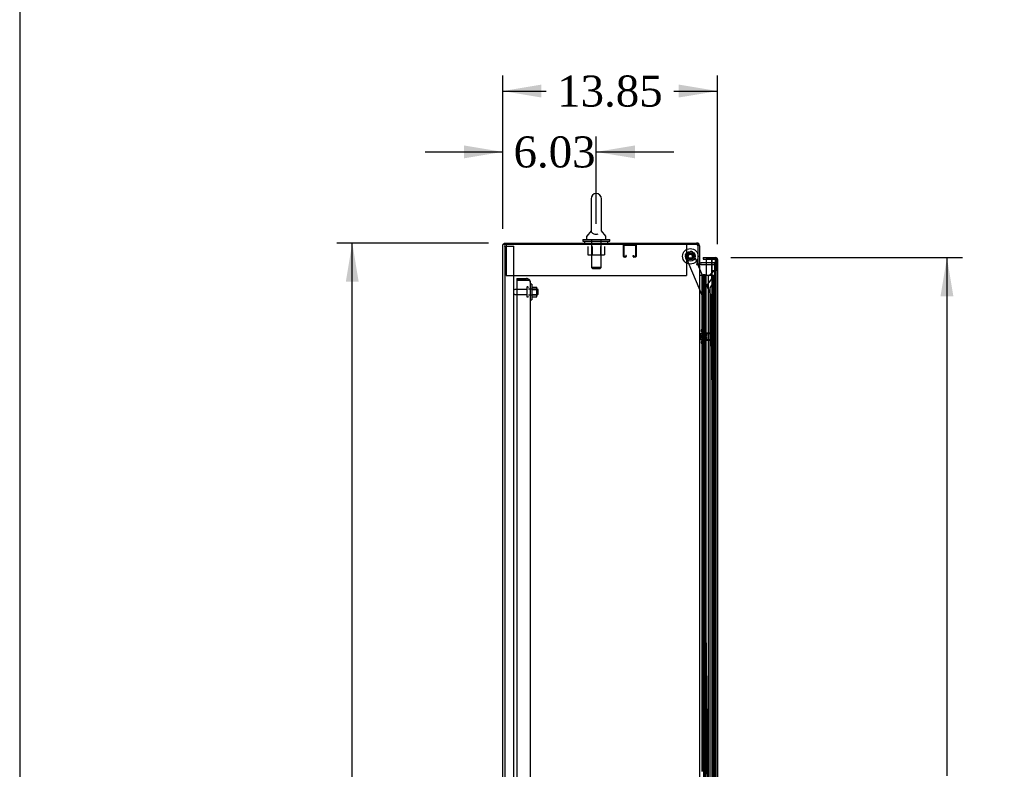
# Model space of a CAD drawing. Header units: inches. Extents: x 2 to 538, y -2 to 358.
# Tile 3 of 22: x 2 to 65, y 185 to 233. Entities that reach past the tile are written whole.
import ezdxf
from ezdxf.enums import TextEntityAlignment as Align
from ezdxf.lldxf.tags import DXFTag

# ---------------------------------------------------------------- set-up
doc = ezdxf.new("R2010")
doc.units = ezdxf.units.IN
doc.header["$MEASUREMENT"] = 0
for name, color, linetype in [('COM40565', 7, 'Continuous'), ('COM43135', 7, 'Continuous'), ('COM50570', 7, 'Continuous'), ('COM50799-5', 7, 'Continuous'), ('COM54578-68', 7, 'Continuous'), ('COM55702-64', 7, 'Continuous'), ('COM56694-5', 7, 'Continuous'), ('COM70839-4', 7, 'Continuous'), ('COM71159-5', 7, 'Continuous'), ('COM71162-7', 7, 'Continuous'), ('Default', 7, 'Continuous'), ('GSK11033', 7, 'Continuous'), ('NTS166105', 7, 'Continuous'), ('NTS166905', 7, 'Continuous'), ('NTS18147', 7, 'Continuous'), ('ROL87452', 7, 'Continuous'), ('RVT17786', 7, 'Continuous'), ('SCS00680', 7, 'Continuous'), ('STD26094', 7, 'Continuous'), ('STD26265', 7, 'Continuous'), ('WAF25059', 7, 'Continuous'), ('WAF25362', 7, 'Continuous'), ('WAF25376', 7, 'Continuous'), ('WAM254785', 7, 'Continuous'), ('WAM30038', 7, 'Continuous')]:
    doc.layers.add(name, color=color, linetype=linetype)
doc.styles.add('SEACAD_Times_New_Roman', font='times.ttf')
tags = doc.linetypes.add('HIDDEN2', pattern=[0.1875, 0.125, -0.0625]).pattern_tags.tags
tags[6:7] = [DXFTag(74, 4), DXFTag(75, 0), DXFTag(340, '0'), DXFTag(46, 0.0), DXFTag(50, 0.0), DXFTag(44, 0.0), DXFTag(45, 0.0)]
tags[4:5] = [DXFTag(74, 4), DXFTag(75, 0), DXFTag(340, '0'), DXFTag(46, 0.0), DXFTag(50, 0.0), DXFTag(44, 0.0), DXFTag(45, 0.0)]
doc.dimstyles.new('HAMMOND_(STH_-_540x360)', dxfattribs={"dimtxt": 2, "dimasz": 2.5, "dimexe": 1, "dimexo": 1, "dimgap": 0.5, "dimtad": 0, "dimtih": 1, "dimtoh": 1, "dimzin": 0, "dimdsep": 46, "dimtxsty": 'SEACAD_Times_New_Roman', "dimblk1": '_SE_FILLED', "dimblk2": '_SE_FILLED', "dimsah": 1, "dimcen": 1, "dimadec": 0, "dimazin": 0, "dimtfac": 0.8, "dimtofl": 0, "dimtmove": 0, "dimatfit": 3, "dimfxl": 1, "dimtolj": 1, "dimtzin": 0, "dimarcsym": 0})

# ---------------------------------------------------------------- blocks, each defined once
blk = doc.blocks.new('SE3')
at = {"layer": 'COM40565', "color": 7, "linetype": 'HIDDEN2'}
for p, q in [((33.37, 218.373), (33.37, 218.188)), ((44.995, 218.373), (44.995, 218.188)), ((33.37, 218.188), (33.37, 216.373)), ((44.995, 218.188), (44.995, 216.373)), ((33.37, 216.373), (44.995, 216.373))]:
    blk.add_line(p, q, dxfattribs=at)
at = {"layer": 'COM43135', "color": 7, "linetype": 'HIDDEN2'}
for p, q in [((34.057, 216.188), (34.057, 216.063)), ((34.057, 216.188), (34.682, 216.188)), ((34.057, 216.063), (34.057, 148.313)), ((34.682, 216.063), (34.057, 216.063)), ((34.057, 216.063), (34.682, 216.063)), ((34.682, 216.063), (34.682, 216.063)), ((34.682, 216.063), (34.86, 216.063)), ((34.809, 216.063), (34.682, 216.063)), ((34.809, 216.063), (34.86, 216.113)), ((34.932, 215.938), (34.932, 148.438)), ((34.932, 215.938), (34.932, 215.938)), ((34.932, 215.938), (34.932, 215.938))]:
    blk.add_line(p, q, dxfattribs=at)
for start, end in [(44.56007, 90), (0.12187, 44.56007), (0, 0.04357)]:
    blk.add_arc((34.682, 215.938), 0.25, start, end, dxfattribs=at)
blk.add_open_spline([(34.86, 216.063), (34.883, 216.042), (34.901, 216.021), (34.926, 215.979), (34.932, 215.959), (34.932, 215.938)], degree=3, knots=[0, 0, 0, 0, 0.5, 0.5, 1, 1, 1, 1], dxfattribs=at)
at = {"layer": 'COM50570', "color": 7, "linetype": 'HIDDEN2'}
for p, q in [((40.93, 217.603), (40.93, 218.33)), ((40.97, 217.603), (40.97, 218.33)), ((40.973, 218.333), (41.7, 218.333)), ((41.703, 218.33), (41.703, 217.603)), ((41.743, 218.33), (41.743, 217.603)), ((41.078, 217.654), (41.078, 217.603)), ((41.118, 217.654), (41.078, 217.654)), ((41.118, 217.654), (41.118, 217.603)), ((41.555, 217.603), (41.555, 217.654)), ((41.555, 217.654), (41.595, 217.654)), ((41.595, 217.603), (41.595, 217.654)), ((41.075, 217.6), (40.973, 217.6)), ((41.075, 217.56), (40.973, 217.56)), ((41.7, 217.6), (41.598, 217.6)), ((41.7, 217.56), (41.598, 217.56))]:
    blk.add_line(p, q, dxfattribs=at)
for centre, radius, start, end in [((40.973, 218.33), 0.043, 90, 180), ((40.973, 218.33), 0.003, 90, 180), ((41.7, 218.33), 0.043, 0, 90), ((41.7, 218.33), 0.003, 0, 90), ((40.973, 217.603), 0.043, 180, 270), ((40.973, 217.603), 0.003, 180, 270), ((41.075, 217.603), 0.003, 270, 0), ((41.075, 217.603), 0.043, 270, 0), ((41.598, 217.603), 0.043, 180, 270), ((41.598, 217.603), 0.003, 180, 270), ((41.7, 217.603), 0.003, 270, 0), ((41.7, 217.603), 0.043, 270, 0)]:
    blk.add_arc(centre, radius, start, end, dxfattribs=at)
at = {"layer": 'COM50799-5', "color": 7, "linetype": 'Continuous'}
for p, q in [((46.061, 217.53), (46.061, 217.435)), ((46.061, 217.53), (46.855, 217.53)), ((46.061, 217.435), (46.653, 217.435)), ((46.855, 217.435), (46.253, 217.435)), ((46.253, 217.435), (46.253, 216.405)), ((46.855, 217.435), (46.855, 217.435)), ((46.855, 217.435), (46.969, 217.435)), ((46.918, 217.435), (46.855, 217.435)), ((46.918, 217.435), (46.969, 217.474)), ((46.998, 217.387), (46.998, 217.388)), ((46.998, 217.387), (46.998, 217.387)), ((46.998, 217.387), (46.998, 147.423))]:
    blk.add_line(p, q, dxfattribs=at)
at = {"layer": 'COM50799-5', "color": 7, "linetype": 'HIDDEN2'}
for p, q in [((46.195, 216.383), (46.253, 216.441)), ((46.195, 216.383), (46.253, 216.325)), ((46.153, 149.5), (46.153, 216.282)), ((46.253, 216.282), (46.153, 216.282))]:
    blk.add_line(p, q, dxfattribs=at)
at = {"layer": 'COM50799-5', "color": 7, "linetype": 'Continuous'}
for start, end in [(37.50359, 90), (0.15607, 37.50359), (0, 0.07617)]:
    blk.add_arc((46.855, 217.387), 0.143, start, end, dxfattribs=at)
at = {"layer": 'COM50799-5', "color": 7, "linetype": 'HIDDEN2'}
for radius, start in [(0.143, 135), (0.048, 153.61567)]:
    blk.add_arc((46.296, 216.282), radius, start, 180, dxfattribs=at)
at = {"layer": 'COM50799-5', "color": 7, "linetype": 'Continuous'}
blk.add_open_spline([(46.969, 217.435), (46.978, 217.427), (46.985, 217.419), (46.993, 217.407), (46.995, 217.403), (46.997, 217.395), (46.998, 217.391), (46.998, 217.387)], degree=3, knots=[0, 0, 0, 0, 0.5, 0.5, 0.75, 0.75, 1, 1, 1, 1], dxfattribs=at)
at = {"layer": 'COM54578-68', "color": 7, "linetype": 'Continuous'}
for p, q in [((45.838, 216.405), (46.006, 216.405)), ((46.006, 216.405), (46.01, 216.405)), ((46.006, 215.405), (46.006, 216.405)), ((46.01, 216.405), (46.01, 215.405)), ((46.019, 216.405), (46.253, 216.405)), ((46.019, 216.405), (46.019, 215.405)), ((46.074, 216.414), (46.074, 216.44)), ((46.074, 216.44), (46.124, 216.44)), ((46.124, 216.414), (46.074, 216.414)), ((46.086, 216.414), (46.086, 216.405)), ((46.124, 216.44), (46.149, 216.44)), ((46.124, 216.414), (46.149, 216.414)), ((46.149, 216.44), (46.199, 216.44)), ((46.199, 216.414), (46.149, 216.414)), ((46.186, 216.405), (46.186, 216.414)), ((46.199, 216.44), (46.199, 216.414)), ((46.253, 215.405), (46.253, 216.405)), ((46.006, 215.405), (46.05, 215.405)), ((46.05, 215.405), (46.253, 215.405)), ((46.05, 215.405), (46.253, 215.405)), ((46.05, 214.405), (46.05, 215.405)), ((46.253, 214.405), (46.253, 215.405)), ((46.006, 213.405), (46.006, 214.405)), ((46.006, 214.405), (46.05, 214.405)), ((46.01, 214.405), (46.01, 213.405)), ((46.019, 214.406), (46.253, 214.406)), ((46.019, 214.405), (46.019, 213.405)), ((46.05, 214.405), (46.253, 214.405)), ((46.253, 213.405), (46.253, 214.406)), ((46.006, 213.405), (46.05, 213.405)), ((46.05, 213.405), (46.253, 213.405)), ((46.05, 213.405), (46.253, 213.405)), ((46.05, 212.405), (46.05, 213.405)), ((46.253, 212.405), (46.253, 213.405)), ((46.006, 211.405), (46.006, 212.405)), ((46.006, 212.405), (46.05, 212.405)), ((46.01, 212.405), (46.01, 211.405)), ((46.019, 212.406), (46.253, 212.406)), ((46.019, 212.405), (46.019, 211.405)), ((46.05, 212.405), (46.253, 212.405)), ((46.253, 211.405), (46.253, 212.406)), ((46.006, 211.405), (46.05, 211.405)), ((46.05, 211.405), (46.253, 211.405)), ((46.05, 211.405), (46.253, 211.405)), ((46.05, 210.405), (46.05, 211.405)), ((46.253, 210.405), (46.253, 211.405)), ((46.006, 209.405), (46.006, 210.405)), ((46.006, 210.405), (46.05, 210.405)), ((46.01, 210.405), (46.01, 209.405)), ((46.019, 210.406), (46.253, 210.406)), ((46.019, 210.405), (46.019, 209.405)), ((46.05, 210.405), (46.253, 210.405)), ((46.253, 209.405), (46.253, 210.406)), ((46.006, 209.405), (46.05, 209.405)), ((46.05, 209.405), (46.253, 209.405)), ((46.05, 209.405), (46.253, 209.405)), ((46.05, 208.405), (46.05, 209.405)), ((46.253, 208.405), (46.253, 209.405)), ((46.006, 207.405), (46.006, 208.405)), ((46.006, 208.405), (46.05, 208.405)), ((46.01, 208.405), (46.01, 207.405)), ((46.019, 208.406), (46.253, 208.406)), ((46.019, 208.405), (46.019, 207.405)), ((46.05, 208.405), (46.253, 208.405)), ((46.253, 207.405), (46.253, 208.406)), ((46.006, 207.405), (46.05, 207.405)), ((46.05, 207.405), (46.253, 207.405)), ((46.05, 207.405), (46.253, 207.405)), ((46.05, 206.405), (46.05, 207.405)), ((46.253, 206.405), (46.253, 207.405)), ((46.006, 205.405), (46.006, 206.405)), ((46.006, 206.405), (46.05, 206.405)), ((46.01, 206.405), (46.01, 205.405)), ((46.019, 206.406), (46.253, 206.406)), ((46.019, 206.405), (46.019, 205.405)), ((46.05, 206.405), (46.253, 206.405)), ((46.253, 205.405), (46.253, 206.406)), ((46.006, 205.405), (46.05, 205.405)), ((46.05, 205.405), (46.253, 205.405)), ((46.05, 205.405), (46.253, 205.405)), ((46.05, 204.405), (46.05, 205.405)), ((46.253, 204.405), (46.253, 205.405)), ((46.006, 203.405), (46.006, 204.405)), ((46.006, 204.405), (46.05, 204.405)), ((46.01, 204.405), (46.01, 203.405)), ((46.019, 204.406), (46.253, 204.406)), ((46.019, 204.405), (46.019, 203.405)), ((46.05, 204.405), (46.253, 204.405)), ((46.253, 203.405), (46.253, 204.406)), ((46.006, 203.405), (46.05, 203.405)), ((46.05, 203.405), (46.253, 203.405)), ((46.05, 203.405), (46.253, 203.405)), ((46.05, 202.405), (46.05, 203.405)), ((46.253, 202.405), (46.253, 203.405)), ((46.019, 202.406), (46.253, 202.406)), ((46.253, 201.405), (46.253, 202.406)), ((46.006, 201.405), (46.006, 202.405)), ((46.006, 202.405), (46.05, 202.405)), ((46.01, 202.405), (46.01, 201.405)), ((46.019, 202.405), (46.019, 201.405)), ((46.05, 202.405), (46.253, 202.405)), ((46.006, 201.405), (46.05, 201.405)), ((46.05, 201.405), (46.253, 201.405)), ((46.05, 201.405), (46.253, 201.405)), ((46.05, 200.405), (46.05, 201.405)), ((46.253, 200.405), (46.253, 201.405)), ((46.006, 199.405), (46.006, 200.405)), ((46.006, 200.405), (46.05, 200.405)), ((46.01, 200.405), (46.01, 199.405)), ((46.019, 200.406), (46.253, 200.406)), ((46.019, 200.405), (46.019, 199.405)), ((46.05, 200.405), (46.253, 200.405)), ((46.253, 199.405), (46.253, 200.406)), ((46.006, 199.405), (46.05, 199.405)), ((46.05, 199.405), (46.253, 199.405)), ((46.05, 199.405), (46.253, 199.405)), ((46.05, 198.405), (46.05, 199.405)), ((46.253, 198.405), (46.253, 199.405)), ((46.006, 197.405), (46.006, 198.405)), ((46.006, 198.405), (46.05, 198.405)), ((46.01, 198.405), (46.01, 197.405)), ((46.019, 198.406), (46.253, 198.406)), ((46.019, 198.405), (46.019, 197.405)), ((46.05, 198.405), (46.253, 198.405)), ((46.253, 197.405), (46.253, 198.406)), ((46.006, 197.405), (46.05, 197.405)), ((46.05, 197.405), (46.253, 197.405)), ((46.05, 197.405), (46.253, 197.405)), ((46.05, 196.405), (46.05, 197.405)), ((46.253, 196.405), (46.253, 197.405)), ((46.006, 195.405), (46.006, 196.405)), ((46.006, 196.405), (46.05, 196.405)), ((46.01, 196.405), (46.01, 195.405)), ((46.019, 196.406), (46.253, 196.406)), ((46.019, 196.405), (46.019, 195.405)), ((46.05, 196.405), (46.253, 196.405)), ((46.253, 195.405), (46.253, 196.406)), ((46.006, 195.405), (46.05, 195.405)), ((46.05, 195.405), (46.253, 195.405)), ((46.05, 195.405), (46.253, 195.405)), ((46.05, 194.405), (46.05, 195.405)), ((46.253, 194.405), (46.253, 195.405)), ((46.006, 193.405), (46.006, 194.405)), ((46.006, 194.405), (46.05, 194.405)), ((46.01, 194.405), (46.01, 193.405)), ((46.019, 194.406), (46.253, 194.406)), ((46.019, 194.405), (46.019, 193.405)), ((46.05, 194.405), (46.253, 194.405)), ((46.253, 193.405), (46.253, 194.406)), ((46.006, 193.405), (46.05, 193.405)), ((46.05, 193.405), (46.253, 193.405)), ((46.05, 193.405), (46.253, 193.405)), ((46.05, 192.405), (46.05, 193.405)), ((46.253, 192.405), (46.253, 193.405)), ((46.006, 191.405), (46.006, 192.405)), ((46.006, 192.405), (46.05, 192.405)), ((46.01, 192.405), (46.01, 191.405)), ((46.019, 192.406), (46.253, 192.406)), ((46.019, 192.405), (46.019, 191.405)), ((46.05, 192.405), (46.253, 192.405)), ((46.253, 191.405), (46.253, 192.406)), ((46.006, 191.405), (46.05, 191.405)), ((46.05, 191.405), (46.253, 191.405)), ((46.05, 191.405), (46.253, 191.405)), ((46.05, 190.405), (46.05, 191.405)), ((46.253, 190.405), (46.253, 191.405)), ((46.006, 189.405), (46.006, 190.405)), ((46.006, 190.405), (46.05, 190.405)), ((46.01, 190.405), (46.01, 189.405)), ((46.019, 190.406), (46.253, 190.406)), ((46.019, 190.405), (46.019, 189.405)), ((46.05, 190.405), (46.253, 190.405)), ((46.253, 189.405), (46.253, 190.406)), ((46.006, 189.405), (46.05, 189.405)), ((46.05, 189.405), (46.253, 189.405)), ((46.05, 189.405), (46.253, 189.405)), ((46.05, 188.405), (46.05, 189.405)), ((46.253, 188.405), (46.253, 189.405)), ((46.006, 187.405), (46.006, 188.405)), ((46.006, 188.405), (46.05, 188.405)), ((46.01, 188.405), (46.01, 187.405)), ((46.019, 188.406), (46.253, 188.406)), ((46.019, 188.405), (46.019, 187.405)), ((46.05, 188.405), (46.253, 188.405)), ((46.253, 187.405), (46.253, 188.406)), ((46.006, 187.405), (46.05, 187.405)), ((46.05, 187.405), (46.253, 187.405)), ((46.05, 187.405), (46.253, 187.405)), ((46.05, 186.405), (46.05, 187.405)), ((46.253, 186.405), (46.253, 187.405)), ((46.006, 185.405), (46.006, 186.405)), ((46.006, 186.405), (46.05, 186.405)), ((46.01, 186.405), (46.01, 185.405)), ((46.019, 186.406), (46.253, 186.406)), ((46.019, 186.405), (46.019, 185.405)), ((46.05, 186.405), (46.253, 186.405)), ((46.253, 185.405), (46.253, 186.406)), ((46.006, 185.405), (46.05, 185.405)), ((46.05, 185.405), (46.253, 185.405)), ((46.05, 185.405), (46.253, 185.405)), ((46.05, 184.405), (46.05, 185.405)), ((46.253, 184.405), (46.253, 185.405))]:
    blk.add_line(p, q, dxfattribs=at)
at = {"layer": 'COM54578-68', "color": 7, "linetype": 'HIDDEN2'}
for p, q in [((46.019, 216.405), (46.01, 216.405)), ((46.086, 216.405), (46.086, 149.405)), ((46.095, 216.405), (46.095, 215.405)), ((46.136, 216.405), (46.136, 215.405)), ((46.186, 149.405), (46.186, 216.405)), ((46.253, 216.405), (46.741, 216.405)), ((46.741, 148.405), (46.741, 216.405)), ((46.01, 214.405), (46.01, 215.405)), ((46.147, 215.405), (46.019, 215.405)), ((46.019, 215.405), (46.019, 214.406)), ((46.147, 215.405), (46.147, 214.406)), ((46.147, 215.405), (46.191, 215.405)), ((46.019, 214.406), (46.019, 214.405)), ((46.019, 214.404), (46.147, 214.404)), ((46.095, 214.405), (46.095, 213.405)), ((46.136, 214.405), (46.136, 213.405)), ((46.191, 214.404), (46.147, 214.404)), ((46.01, 212.405), (46.01, 213.405)), ((46.019, 213.405), (46.019, 212.406)), ((46.147, 213.405), (46.147, 212.406)), ((46.019, 212.406), (46.019, 212.405)), ((46.019, 212.404), (46.147, 212.404)), ((46.095, 212.405), (46.095, 211.405)), ((46.136, 212.405), (46.136, 211.405)), ((46.191, 212.404), (46.147, 212.404)), ((46.01, 210.405), (46.01, 211.405)), ((46.019, 211.405), (46.019, 210.406)), ((46.147, 211.405), (46.147, 210.406)), ((46.019, 210.406), (46.019, 210.405)), ((46.019, 210.404), (46.147, 210.404)), ((46.095, 210.405), (46.095, 209.405)), ((46.136, 210.405), (46.136, 209.405)), ((46.191, 210.404), (46.147, 210.404)), ((46.01, 208.405), (46.01, 209.405)), ((46.019, 209.405), (46.019, 208.406)), ((46.147, 209.405), (46.147, 208.406)), ((46.019, 208.406), (46.019, 208.405)), ((46.019, 208.404), (46.147, 208.404)), ((46.095, 208.405), (46.095, 207.405)), ((46.136, 208.405), (46.136, 207.405)), ((46.191, 208.404), (46.147, 208.404)), ((46.01, 206.405), (46.01, 207.405)), ((46.019, 207.405), (46.019, 206.406)), ((46.147, 207.405), (46.147, 206.406)), ((46.019, 206.406), (46.019, 206.405)), ((46.019, 206.404), (46.147, 206.404)), ((46.095, 206.405), (46.095, 205.405)), ((46.136, 206.405), (46.136, 205.405)), ((46.191, 206.404), (46.147, 206.404)), ((46.01, 204.405), (46.01, 205.405)), ((46.019, 205.405), (46.019, 204.406)), ((46.147, 205.405), (46.147, 204.406)), ((46.019, 204.406), (46.019, 204.405)), ((46.019, 204.404), (46.147, 204.404)), ((46.095, 204.405), (46.095, 203.405)), ((46.136, 204.405), (46.136, 203.405)), ((46.191, 204.404), (46.147, 204.404)), ((46.01, 202.405), (46.01, 203.405)), ((46.019, 203.405), (46.019, 202.406)), ((46.147, 203.405), (46.147, 202.406)), ((46.019, 202.406), (46.019, 202.405)), ((46.019, 202.404), (46.147, 202.404)), ((46.095, 202.405), (46.095, 201.405)), ((46.136, 202.405), (46.136, 201.405)), ((46.191, 202.404), (46.147, 202.404)), ((46.01, 200.405), (46.01, 201.405)), ((46.019, 201.405), (46.019, 200.406)), ((46.147, 201.405), (46.147, 200.406)), ((46.019, 200.406), (46.019, 200.405)), ((46.019, 200.404), (46.147, 200.404)), ((46.095, 200.405), (46.095, 199.405)), ((46.136, 200.405), (46.136, 199.405)), ((46.191, 200.404), (46.147, 200.404)), ((46.01, 198.405), (46.01, 199.405)), ((46.019, 199.405), (46.019, 198.406)), ((46.147, 199.405), (46.147, 198.406)), ((46.019, 198.406), (46.019, 198.405)), ((46.019, 198.404), (46.147, 198.404)), ((46.095, 198.405), (46.095, 197.405)), ((46.136, 198.405), (46.136, 197.405)), ((46.191, 198.404), (46.147, 198.404)), ((46.01, 196.405), (46.01, 197.405)), ((46.019, 197.405), (46.019, 196.406)), ((46.147, 197.405), (46.147, 196.406)), ((46.019, 196.406), (46.019, 196.405)), ((46.019, 196.404), (46.147, 196.404)), ((46.095, 196.405), (46.095, 195.405)), ((46.136, 196.405), (46.136, 195.405)), ((46.191, 196.404), (46.147, 196.404)), ((46.01, 194.405), (46.01, 195.405)), ((46.019, 195.405), (46.019, 194.406)), ((46.147, 195.405), (46.147, 194.406)), ((46.019, 194.406), (46.019, 194.405)), ((46.019, 194.404), (46.147, 194.404)), ((46.095, 194.405), (46.095, 193.405)), ((46.136, 194.405), (46.136, 193.405)), ((46.191, 194.404), (46.147, 194.404)), ((46.01, 192.405), (46.01, 193.405)), ((46.019, 193.405), (46.019, 192.406)), ((46.147, 193.405), (46.147, 192.406)), ((46.019, 192.406), (46.019, 192.405)), ((46.019, 192.404), (46.147, 192.404)), ((46.095, 192.405), (46.095, 191.405)), ((46.136, 192.405), (46.136, 191.405)), ((46.191, 192.404), (46.147, 192.404)), ((46.01, 190.405), (46.01, 191.405)), ((46.019, 191.405), (46.019, 190.406)), ((46.147, 191.405), (46.147, 190.406)), ((46.019, 190.406), (46.019, 190.405)), ((46.019, 190.404), (46.147, 190.404)), ((46.095, 190.405), (46.095, 189.405)), ((46.136, 190.405), (46.136, 189.405)), ((46.191, 190.404), (46.147, 190.404)), ((46.01, 188.405), (46.01, 189.405)), ((46.019, 189.405), (46.019, 188.406)), ((46.147, 189.405), (46.147, 188.406)), ((46.019, 188.406), (46.019, 188.405)), ((46.019, 188.404), (46.147, 188.404)), ((46.095, 188.405), (46.095, 187.405)), ((46.136, 188.405), (46.136, 187.405)), ((46.191, 188.404), (46.147, 188.404)), ((46.01, 186.405), (46.01, 187.405)), ((46.019, 187.405), (46.019, 186.406)), ((46.147, 187.405), (46.147, 186.406)), ((46.019, 186.406), (46.019, 186.405)), ((46.019, 186.404), (46.147, 186.404)), ((46.095, 186.405), (46.095, 185.405)), ((46.136, 186.405), (46.136, 185.405)), ((46.191, 186.404), (46.147, 186.404)), ((46.01, 184.405), (46.01, 185.405)), ((46.019, 185.405), (46.019, 184.406)), ((46.147, 185.405), (46.147, 184.406))]:
    blk.add_line(p, q, dxfattribs=at)
at = {"layer": 'COM55702-64', "color": 7, "linetype": 'HIDDEN2'}
for p, q in [((33.317, 218.27), (33.245, 218.27)), ((33.317, 146.52), (33.317, 218.27)), ((33.317, 218.27), (33.433, 218.27)), ((33.433, 218.27), (33.683, 218.27)), ((33.683, 218.27), (33.87, 218.27)), ((33.87, 146.52), (33.87, 218.27))]:
    blk.add_line(p, q, dxfattribs=at)
at = {"layer": 'COM56694-5', "color": 7, "linetype": 'HIDDEN2'}
for p, q in [((46.903, 217.007), (46.998, 217.007)), ((46.855, 216.767), (46.398, 216.31)), ((46.998, 216.882), (46.903, 216.882)), ((46.398, 216.31), (46.398, 148.5))]:
    blk.add_line(p, q, dxfattribs=at)
at = {"layer": 'COM56694-5', "color": 7, "linetype": 'Continuous'}
for start, end in [(23.98583, 37.50359), (0, 21.61966)]:
    blk.add_arc((46.855, 217.387), 0.143, start, end, dxfattribs=at)
at = {"layer": 'COM56694-5', "color": 7, "linetype": 'HIDDEN2'}
for points in [[(46.855, 216.767), (46.874, 216.777), (46.893, 216.786), (46.927, 216.806), (46.943, 216.815), (46.969, 216.834), (46.98, 216.844), (46.994, 216.863), (46.998, 216.873), (46.998, 216.882)], [(46.855, 216.767), (46.861, 216.777), (46.868, 216.786), (46.879, 216.806), (46.885, 216.815), (46.894, 216.834), (46.897, 216.844), (46.902, 216.863), (46.903, 216.873), (46.903, 216.882)]]:
    blk.add_open_spline(points, degree=3, knots=[0, 0, 0, 0, 0.25, 0.25, 0.5, 0.5, 0.75, 0.75, 1, 1, 1, 1], dxfattribs=at)
at = {"layer": 'COM70839-4', "color": 7, "linetype": 'HIDDEN2'}
for p, q in [((46.05, 214.999), (44.923, 217.644)), ((44.989, 217.808), (45.248, 217.918)), ((45.723, 217.123), (45.412, 217.852)), ((46.57, 215.133), (45.735, 217.093)), ((46.362, 183.155), (46.05, 214.999)), ((46.879, 184.535), (46.58, 215.085))]:
    blk.add_line(p, q, dxfattribs=at)
at = {"layer": 'COM70839-4', "color": 7, "linetype": 'Continuous'}
blk.add_line((45.735, 217.093), (45.723, 217.123), dxfattribs=at)
at = {"layer": 'COM70839-4', "color": 7, "linetype": 'HIDDEN2'}
blk.add_circle((45.243, 217.611), 0.129, dxfattribs=at)
for centre, start, end in [((45.038, 217.693), 113.07267, 203.07267), ((45.297, 217.803), 23.07267, 113.07267), ((46.455, 215.084), 0.56067, 23.07267)]:
    blk.add_arc(centre, 0.125, start, end, dxfattribs=at)
at = {"layer": 'COM71159-5', "color": 7, "linetype": 'Continuous'}
for p, q in [((33.15, 146.438), (33.15, 218.373)), ((33.34, 218.373), (33.15, 218.373)), ((45.743, 218.373), (33.34, 218.373)), ((45.743, 217.123), (45.743, 218.373)), ((45.648, 217.123), (45.743, 217.123)), ((45.648, 217.093), (45.838, 217.093)), ((45.838, 217.093), (45.838, 147.718)), ((45.933, 217.093), (45.838, 217.093)), ((45.933, 217.093), (46.253, 217.093))]:
    blk.add_line(p, q, dxfattribs=at)
at = {"layer": 'COM71159-5', "color": 7, "linetype": 'HIDDEN2'}
for p, q in [((46.253, 217.093), (46.805, 217.093)), ((46.805, 217.093), (46.805, 147.718))]:
    blk.add_line(p, q, dxfattribs=at)
at = {"layer": 'COM71159-5', "color": 7, "linetype": 'Continuous'}
blk.add_arc((45.648, 217.108), 0.015, 90, 270, dxfattribs=at)
at = {"layer": 'COM71162-7', "color": 7, "linetype": 'Continuous'}
for p, q in [((33.245, 218.468), (45.648, 218.468)), ((33.245, 218.373), (33.245, 218.468)), ((45.838, 218.278), (45.838, 217.123)), ((45.743, 217.123), (45.838, 217.123)), ((46.253, 217.188), (45.933, 217.188))]:
    blk.add_line(p, q, dxfattribs=at)
at = {"layer": 'COM71162-7', "color": 7, "linetype": 'HIDDEN2'}
for p, q in [((46.805, 217.188), (46.253, 217.188)), ((46.805, 217.093), (46.805, 217.188))]:
    blk.add_line(p, q, dxfattribs=at)
at = {"layer": 'COM71162-7', "color": 7, "linetype": 'Continuous'}
for centre, radius, start, end in [((45.648, 218.278), 0.19, 0, 90), ((45.933, 217.283), 0.19, 237.3631, 270), ((45.933, 217.283), 0.095, 180, 270)]:
    blk.add_arc(centre, radius, start, end, dxfattribs=at)
at = {"layer": 'COM71162-7', "color": 7, "linetype": 'HIDDEN2'}
blk.add_arc((45.648, 218.278), 0.095, 0, 90, dxfattribs=at)
at = {"layer": 'GSK11033', "color": 7, "linetype": 'Continuous'}
for p, q in [((46.604, 217.435), (46.604, 217.435)), ((46.653, 217.435), (46.903, 217.435)), ((46.653, 217.435), (46.653, 217.435)), ((46.903, 217.435), (46.903, 217.435))]:
    blk.add_line(p, q, dxfattribs=at)
at = {"layer": 'GSK11033', "color": 7, "linetype": 'HIDDEN2'}
for p, q in [((46.604, 217.435), (46.604, 216.168)), ((46.653, 216.685), (46.653, 217.435)), ((46.854, 217.435), (46.854, 216.089)), ((46.903, 217.435), (46.903, 216.685)), ((46.903, 216.685), (46.653, 216.685)), ((46.653, 148.11), (46.653, 216.685)), ((46.903, 216.685), (46.653, 216.685)), ((46.903, 148.11), (46.903, 216.685)), ((46.604, 216.168), (46.248, 215.66)), ((46.854, 216.089), (46.498, 215.581)), ((46.248, 215.66), (46.248, 149.16)), ((46.498, 215.581), (46.498, 149.239))]:
    blk.add_line(p, q, dxfattribs=at)
at = {"layer": 'NTS166105', "color": 7, "linetype": 'HIDDEN2'}
for p, q in [((35.028, 215.629), (35.348, 215.629)), ((35.028, 215.467), (35.348, 215.467)), ((35.028, 215.158), (35.348, 215.158)), ((35.348, 215.467), (35.348, 215.629)), ((35.348, 215.158), (35.348, 215.467)), ((35.348, 214.997), (35.348, 215.158)), ((35.028, 214.997), (35.348, 214.997))]:
    blk.add_line(p, q, dxfattribs=at)
at = {"layer": 'NTS166905', "color": 7, "linetype": 'HIDDEN2'}
for p, q in [((38.648, 218.248), (38.648, 217.703)), ((38.648, 217.703), (38.92, 217.703)), ((38.92, 218.248), (38.92, 217.703)), ((38.92, 217.703), (39.446, 217.703)), ((39.446, 218.248), (39.446, 217.703)), ((39.446, 217.703), (39.72, 217.703)), ((39.72, 218.248), (39.72, 217.703))]:
    blk.add_line(p, q, dxfattribs=at)
at = {"layer": 'NTS18147', "color": 7, "linetype": 'HIDDEN2'}
for p, q in [((45.95, 212.836), (45.95, 212.782)), ((46.012, 212.931), (46.012, 212.935)), ((46.075, 212.935), (46.012, 212.935)), ((46.012, 212.931), (46.075, 212.931)), ((46.012, 212.742), (46.012, 212.624)), ((46.075, 212.742), (46.012, 212.742)), ((46.012, 212.624), (46.075, 212.624)), ((46.075, 212.931), (46.075, 212.935)), ((46.075, 212.742), (46.075, 212.931)), ((46.075, 212.624), (46.075, 212.742)), ((46.513, 212.655), (46.075, 212.655)), ((46.075, 212.246), (46.075, 212.624)), ((46.513, 212.215), (46.513, 212.655)), ((45.95, 212.089), (45.95, 212.034)), ((46.012, 212.246), (46.012, 212.129)), ((46.075, 212.246), (46.012, 212.246)), ((46.012, 212.129), (46.075, 212.129)), ((46.012, 211.94), (46.012, 211.935)), ((46.075, 211.94), (46.012, 211.94)), ((46.012, 211.935), (46.075, 211.935)), ((46.075, 212.129), (46.075, 212.246)), ((46.075, 212.215), (46.513, 212.215)), ((46.075, 211.94), (46.075, 212.129)), ((46.075, 211.94), (46.075, 211.935))]:
    blk.add_line(p, q, dxfattribs=at)
blk.add_arc((46.269, 212.435), 0.318, 143.63381, 216.36619, dxfattribs=at)
for centre, start_param, end_param in [((46.269, 212.836), 2.506883, 3.776302), ((46.269, 212.782), 3.141593, 3.776302), ((46.269, 212.034), 2.506883, 3.776302), ((46.269, 212.089), 2.506883, 3.141593)]:
    blk.add_ellipse(centre, major_axis=(0.318, 0), ratio=0.5, start_param=start_param, end_param=end_param, dxfattribs=at)
at = {"layer": 'ROL87452', "color": 7, "linetype": 'HIDDEN2'}
for radius in [0.5, 0.206]:
    blk.add_circle((45.243, 217.611), radius, dxfattribs=at)
at = {"layer": 'RVT17786', "color": 7, "linetype": 'HIDDEN2'}
blk.add_circle((45.243, 217.611), 0.217, dxfattribs=at)
at = {"layer": 'SCS00680', "color": 7, "linetype": 'Continuous'}
for p, q in [((38.852, 221.327), (38.852, 219.257)), ((39.514, 219.256), (39.514, 221.327)), ((38.843, 219.246), (38.572, 218.919)), ((38.848, 219.253), (38.844, 219.248)), ((39.794, 218.919), (39.523, 219.246)), ((38.558, 218.881), (38.558, 218.762)), ((39.808, 218.762), (39.808, 218.881))]:
    blk.add_line(p, q, dxfattribs=at)
at = {"layer": 'SCS00680', "color": 7, "linetype": 'HIDDEN2'}
for p, q in [((38.871, 218.702), (38.871, 216.887)), ((39.495, 216.887), (39.495, 218.702)), ((39.495, 216.887), (38.871, 216.887)), ((38.871, 216.887), (38.931, 216.827)), ((38.931, 216.827), (39.435, 216.827)), ((39.435, 216.827), (39.495, 216.887))]:
    blk.add_line(p, q, dxfattribs=at)
at = {"layer": 'SCS00680', "color": 7, "linetype": 'Continuous'}
for centre, radius, start, end in [((39.183, 221.327), 0.331, 0, 180), ((38.618, 218.881), 0.06, 140.32138, 180), ((39.536, 219.262), 0.0198, 206.44153, 230.40726), ((39.748, 218.881), 0.06, 0, 39.67862), ((38.618, 218.762), 0.06, 180, 270), ((39.748, 218.762), 0.06, 270, 0)]:
    blk.add_arc(centre, radius, start, end, dxfattribs=at)
blk.add_open_spline([(38.852, 219.261), (38.852, 219.259), (38.852, 219.255), (38.852, 219.242), (38.853, 219.23), (38.862, 219.193), (38.875, 219.164), (38.926, 219.112), (38.963, 219.087), (39.065, 219.052), (39.129, 219.042), (39.231, 219.044), (39.267, 219.048), (39.3, 219.055)], degree=3, knots=[0.7034298, 0.7034298, 0.7034298, 0.7034298, 0.71875, 0.71875, 0.75, 0.75, 0.8125, 0.8125, 0.875, 0.875, 0.9375, 0.9375, 0.9733734, 0.9733734, 0.9733734, 0.9733734], dxfattribs=at)
at = {"layer": 'STD26094', "color": 7, "linetype": 'HIDDEN2'}
for p, q in [((34.707, 215.478), (33.93, 215.478)), ((33.93, 215.148), (34.707, 215.148)), ((34.707, 215.608), (34.707, 215.018)), ((34.777, 215.638), (34.737, 215.638)), ((35.395, 215.5), (34.807, 215.5)), ((34.807, 215.125), (35.395, 215.125)), ((35.395, 215.5), (35.395, 215.125)), ((35.432, 215.463), (35.395, 215.5)), ((35.395, 215.125), (35.432, 215.163)), ((35.432, 215.163), (35.432, 215.463)), ((34.737, 214.988), (34.777, 214.988))]:
    blk.add_line(p, q, dxfattribs=at)
for centre, radius, start, end in [((33.93, 215.418), 0.06, 90, 180), ((33.93, 215.208), 0.06, 180, 270), ((34.737, 215.608), 0.03, 90, 180), ((34.777, 215.608), 0.03, 0, 90), ((34.737, 215.018), 0.03, 180, 270), ((34.777, 215.018), 0.03, 270, 0)]:
    blk.add_arc(centre, radius, start, end, dxfattribs=at)
at = {"layer": 'STD26265', "color": 7, "linetype": 'HIDDEN2'}
for p, q in [((45.903, 212.25), (45.903, 212.62)), ((46.868, 212.62), (45.903, 212.62)), ((46.868, 212.25), (46.868, 212.62)), ((46.903, 212.585), (46.868, 212.62)), ((45.903, 212.25), (46.868, 212.25)), ((46.868, 212.25), (46.903, 212.285))]:
    blk.add_line(p, q, dxfattribs=at)
at = {"layer": 'WAF25059', "color": 7, "linetype": 'HIDDEN2'}
for p, q in [((35.028, 215.813), (34.932, 215.813)), ((35.028, 215.813), (35.028, 214.813)), ((34.932, 214.813), (35.028, 214.813))]:
    blk.add_line(p, q, dxfattribs=at)
at = {"layer": 'WAF25362', "color": 7, "linetype": 'Continuous'}
for p, q in [((38.308, 218.702), (40.058, 218.702)), ((38.308, 218.702), (38.308, 218.593)), ((38.308, 218.593), (40.058, 218.593)), ((40.058, 218.593), (40.058, 218.702))]:
    blk.add_line(p, q, dxfattribs=at)
at = {"layer": 'WAF25376', "color": 7, "linetype": 'HIDDEN2'}
for radius in [0.315, 0.14]:
    blk.add_circle((45.243, 217.611), radius, dxfattribs=at)
at = {"layer": 'WAM254785', "color": 7, "linetype": 'Continuous'}
for p, q in [((38.433, 218.593), (38.433, 218.468)), ((39.933, 218.468), (39.933, 218.593))]:
    blk.add_line(p, q, dxfattribs=at)
at = {"layer": 'WAM30038', "color": 7, "linetype": 'HIDDEN2'}
for p, q in [((46.2, 212.81), (46.2, 212.06)), ((46.224, 212.81), (46.2, 212.81)), ((46.224, 212.81), (46.224, 212.06)), ((46.288, 212.609), (46.243, 212.637)), ((46.243, 212.613), (46.288, 212.584)), ((46.253, 212.608), (46.272, 212.596)), ((46.272, 212.596), (46.288, 212.609)), ((46.288, 212.664), (46.288, 212.609)), ((46.288, 212.584), (46.288, 212.453)), ((46.2, 212.06), (46.224, 212.06)), ((46.272, 212.274), (46.233, 212.25)), ((46.288, 212.453), (46.243, 212.453)), ((46.243, 212.418), (46.288, 212.418)), ((46.288, 212.286), (46.243, 212.258)), ((46.243, 212.233), (46.288, 212.261)), ((46.288, 212.261), (46.272, 212.274)), ((46.288, 212.418), (46.288, 212.286)), ((46.288, 212.261), (46.288, 212.207))]:
    blk.add_line(p, q, dxfattribs=at)
for centre, radius, start, end in [((46.812, 213.341), 0.854, 226.55474, 228.29011), ((46.242, 212.435), 0.0182, 87.1609, 177.99424), ((46.242, 212.436), 0.0181, 181.77183, 273.07302), ((46.809, 211.532), 0.85, 131.70584, 133.44931)]:
    blk.add_arc(centre, radius, start, end, dxfattribs=at)
for points, knots in [([(46.224, 212.637), (46.224, 212.635), (46.225, 212.633), (46.228, 212.628), (46.229, 212.625), (46.235, 212.619), (46.239, 212.615), (46.243, 212.613)], [0, 0, 0, 0, 0.25, 0.25, 0.5, 0.5, 1, 1, 1, 1]), ([(46.243, 212.637), (46.241, 212.639), (46.239, 212.64), (46.235, 212.642), (46.233, 212.642), (46.231, 212.642), (46.23, 212.642), (46.23, 212.642)], [0, 0, 0, 0, 0.25, 0.25, 0.5, 0.5, 0.5626015, 0.5626015, 0.5626015, 0.5626015]), ([(46.243, 212.704), (46.245, 212.702), (46.248, 212.7), (46.25, 212.698), (46.263, 212.686), (46.275, 212.675), (46.288, 212.664)], [0, 0, 0, 0, 0.141448, 0.141448, 0.141448, 1, 1, 1, 1]), ([(46.243, 212.258), (46.241, 212.257), (46.239, 212.255), (46.235, 212.251), (46.233, 212.249), (46.229, 212.245), (46.228, 212.243), (46.225, 212.238), (46.224, 212.235), (46.224, 212.233)], [0, 0, 0, 0, 0.25, 0.25, 0.5, 0.5, 0.75, 0.75, 1, 1, 1, 1]), ([(46.23, 212.228), (46.23, 212.228), (46.231, 212.228), (46.235, 212.229), (46.239, 212.23), (46.243, 212.233)], [0.4389304, 0.4389304, 0.4389304, 0.4389304, 0.5, 0.5, 1, 1, 1, 1]), ([(46.288, 212.207), (46.275, 212.196), (46.263, 212.184), (46.25, 212.173), (46.248, 212.171), (46.245, 212.169), (46.243, 212.167)], [0, 0, 0, 0, 0.858552, 0.858552, 0.858552, 1, 1, 1, 1])]:
    blk.add_open_spline(points, degree=3, knots=knots, dxfattribs=at)
blk = doc.blocks.new('DMBLK3234')
at = {"layer": 'Default', "linetype": 'Continuous'}
for points in [[(30.65, 224.759), (30.65, 223.926), (33.15, 224.342)], [(41.683, 224.759), (39.183, 224.342), (41.683, 223.926)]]:
    blk.add_hatch(color=7, dxfattribs=at).paths.add_polyline_path(points)
at = {"layer": 'Default', "color": 7, "linetype": 'Continuous'}
for p, q in [((33.15, 219.373), (33.15, 225.342)), ((39.183, 219.702), (39.183, 225.342)), ((28.15, 224.342), (33.15, 224.342)), ((39.183, 224.342), (44.183, 224.342))]:
    blk.add_line(p, q, dxfattribs=at)
at = {"layer": 'Default', "color": 7, "linetype": 'Continuous', "style": 'SEACAD_Times_New_Roman'}
blk.add_text('6.03', height=2, dxfattribs=at).set_placement((33.85, 225.342), align=Align.TOP_LEFT)
blk = doc.blocks.new('_SE_FILLED')
at = {"color": 0}
blk.add_line((0, 0), (-1, 0), dxfattribs=at)
blk.add_solid([(0, 0), (-1, -0.1665), (-1, 0.1665), (0, 0)], dxfattribs=at)
blk = doc.blocks.new('DMBLK3235')
at = {"layer": 'Default', "linetype": 'Continuous'}
for points in [[(23.04, 215.968), (23.873, 215.968), (23.457, 218.468)], [(23.04, 136.843), (23.457, 134.343), (23.873, 136.843)]]:
    blk.add_hatch(color=7, dxfattribs=at).paths.add_polyline_path(points)
at = {"layer": 'Default', "color": 7, "linetype": 'Continuous'}
for p, q in [((32.245, 218.468), (22.457, 218.468)), ((23.457, 178.105), (23.457, 218.468)), ((23.457, 134.343), (23.457, 175.405)), ((32.245, 134.343), (22.457, 134.343))]:
    blk.add_line(p, q, dxfattribs=at)
at = {"layer": 'Default', "color": 7, "linetype": 'Continuous', "style": 'SEACAD_Times_New_Roman'}
blk.add_text('84.13', height=2, dxfattribs=at).set_placement((20.044, 177.405), align=Align.TOP_LEFT)
blk = doc.blocks.new('DMBLK3245')
at = {"layer": 'Default', "linetype": 'Continuous'}
for points in [[(35.65, 228.683), (33.15, 228.266), (35.65, 227.85)], [(44.498, 228.683), (44.498, 227.85), (46.998, 228.266)]]:
    blk.add_hatch(color=7, dxfattribs=at).paths.add_polyline_path(points)
at = {"layer": 'Default', "color": 7, "linetype": 'Continuous'}
for p, q in [((33.15, 219.373), (33.15, 229.266)), ((46.998, 218.387), (46.998, 229.266)), ((33.15, 228.266), (35.962, 228.266)), ((44.186, 228.266), (46.998, 228.266))]:
    blk.add_line(p, q, dxfattribs=at)
at = {"layer": 'Default', "color": 7, "linetype": 'Continuous', "style": 'SEACAD_Times_New_Roman'}
blk.add_text('13.85', height=2, dxfattribs=at).set_placement((36.662, 229.266), align=Align.TOP_LEFT)
blk = doc.blocks.new('DMBLK3251')
at = {"layer": 'Default', "linetype": 'Continuous'}
for points in [[(62.196, 215.03), (61.779, 217.53), (61.363, 215.03)], [(62.196, 149.78), (61.363, 149.78), (61.779, 147.28)]]:
    blk.add_hatch(color=7, dxfattribs=at).paths.add_polyline_path(points)
at = {"layer": 'Default', "color": 7, "linetype": 'Continuous'}
for p, q in [((47.855, 217.53), (62.779, 217.53)), ((61.779, 217.53), (61.779, 184.105)), ((61.779, 178.405), (61.779, 147.28)), ((47.855, 147.28), (62.779, 147.28))]:
    blk.add_line(p, q, dxfattribs=at)
at = {"layer": 'Default', "color": 7, "linetype": 'Continuous', "style": 'SEACAD_Times_New_Roman'}
for s, p in [('70.25', (58.367, 183.405)), ('DOOR ', (57.206, 180.405))]:
    blk.add_text(s, height=2, dxfattribs=at).set_placement(p, align=Align.TOP_LEFT)
blk = doc.blocks.new('BORDER')
at = {"layer": 'Default', "color": 7, "linetype": 'Continuous'}
blk.add_line((-41.86, 27.86), (-41.86, 0), dxfattribs=at)

msp = doc.modelspace()

# ---------------------------------------------------------------- block references
at = {"layer": 'Default', "color": 7, "xscale": 12.8, "yscale": 12.8, "zscale": 12.8}
msp.add_blockref('BORDER', (537.834, 1.476), dxfattribs=at)
at = {"layer": 'Default'}
msp.add_blockref('SE3', (0, 0), dxfattribs=at)

# ---------------------------------------------------------------- dimensions: what is measured, and where the dimension line sits
at = {"layer": 'Default', "color": 7, "linetype": 'Continuous'}
for base, p2, picture, middle in [((46.998, 228.266), (46.998, 217.387), 'DMBLK3245', (40.074, 228.266)), ((39.183, 224.342), (39.183, 218.702), 'DMBLK3234', (36.504, 224.342))]:
    dim = msp.add_linear_dim(base=base, p1=(33.15, 218.373), p2=p2, text='\\A1;<>', dimstyle='HAMMOND_(STH_-_540x360)', dxfattribs=at)
    dim.commit()
    dim.dimension.update_dxf_attribs({"geometry": picture, "text_midpoint": middle, "dimtype": 160})
for base, p1, p2, angle, text, picture, middle, dimtype in [((23.456738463, 134.342747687), (33.245209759, 134.342747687), (33.245131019, 218.467747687), 90.000053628, '\\A1;<>', 'DMBLK3235', (23.456738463, 176.405248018), 161), ((61.779, 147.28), (46.855, 217.53), (46.061, 147.28), 90, '\\A1;<>\\PDOOR ', 'DMBLK3251', (61.779, 182.405), 160)]:
    dim = msp.add_linear_dim(base=base, p1=p1, p2=p2, angle=angle, text=text, dimstyle='HAMMOND_(STH_-_540x360)', dxfattribs=at)
    dim.commit()
    dim.dimension.update_dxf_attribs({"geometry": picture, "text_midpoint": middle, "dimtype": dimtype})

doc.saveas('drawing.dxf')
